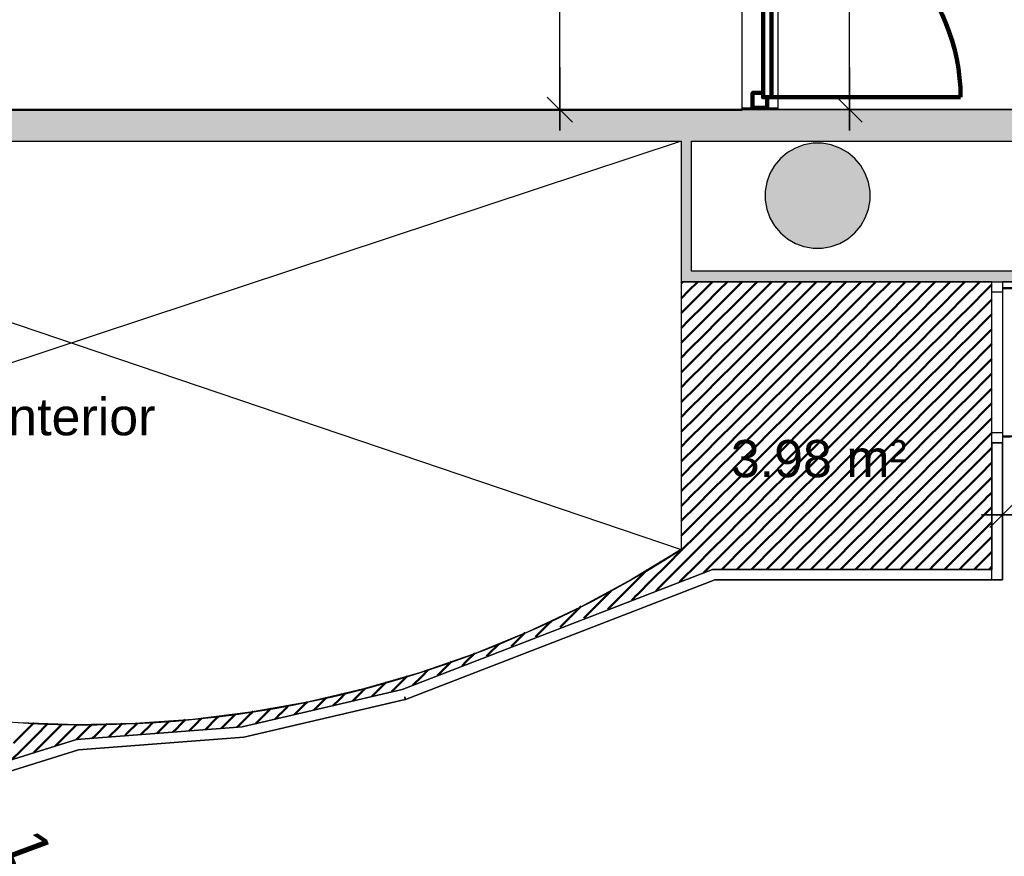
# Model space of a CAD drawing. Header units: metres. Extents: x -1 to 441, y -6 to 31.
# Tile 17 of 24: x 412.34 to 417.03, y 20.75 to 24.74. Entities that reach past the tile are written whole.
import ezdxf

# ---------------------------------------------------------------- set-up
doc = ezdxf.new("R2010")
doc.units = ezdxf.units.M
doc.header["$PDMODE"] = 65
doc.linetypes.add('CONTINUA', pattern=[0])
doc.linetypes.add('VERDECKT', pattern=[9.525, 6.35, -3.175])
for name, color, linetype, lineweight in [('3D P4 MURS', 7, 'CONTINUA', 25), ('3D P4 MURS NOUS', 7, 'CONTINUA', 25), ('3D P4 PILAR', 7, 'CONTINUA', 25), ('P4  SUPERFICI LLIURE', 7, 'CONTINUA', 25), ('P4 COTES', 7, 'CONTINUA', 25), ('P4 ESCALES 2D', 7, 'CONTINUA', 25), ('P4 LOCAL', 7, 'CONTINUA', 25), ('P4 MOBLES', 7, 'CONTINUA', 25), ('P4 TEXT', 7, 'CONTINUA', 25)]:
    doc.layers.add(name, color=color, linetype=linetype, lineweight=lineweight)
doc.styles.add('ARIAL', font='arial.ttf')
doc.dimstyles.new('DIMSTYLE_15', dxfattribs={"dimtxt": 0.2, "dimasz": 0.2, "dimexe": 0, "dimexo": 1e-06, "dimgap": 0.1, "dimtad": 0, "dimrnd": 0.01, "dimzin": 4, "dimdsep": 46, "dimtxsty": 'ARIAL', "dimblk1": 'ALL_ML_STRICH', "dimblk2": 'ALL_ML_STRICH', "dimsah": 1, "dimcen": 0, "dimse1": 1, "dimse2": 1, "dimclrd": 2, "dimclre": 2, "dimclrt": 2, "dimadec": 0, "dimazin": 0, "dimtfac": 1, "dimtdec": 0, "dimtix": 1, "dimtmove": 2, "dimatfit": 3, "dimfxl": 0, "dimtzin": 0, "dimlwd": 0, "dimlwe": 35, "dimarcsym": 0})
doc.dimstyles.new('DIMSTYLE_3', dxfattribs={"dimtxt": 0.2, "dimasz": 0.2, "dimexe": 0, "dimexo": 1e-06, "dimgap": 0.1, "dimtad": 0, "dimrnd": 0.005, "dimzin": 4, "dimdsep": 46, "dimtxsty": 'ARIAL', "dimblk1": 'ALL_ML_STRICH', "dimblk2": 'ALL_ML_STRICH', "dimsah": 1, "dimcen": 0, "dimse1": 1, "dimse2": 1, "dimclrd": 2, "dimclre": 2, "dimclrt": 2, "dimadec": 0, "dimazin": 0, "dimtfac": 1, "dimtdec": 0, "dimtix": 1, "dimtmove": 2, "dimatfit": 3, "dimfxl": 0, "dimtzin": 0, "dimlwd": 0, "dimlwe": 35, "dimarcsym": 0})
doc.dimstyles.new('DIMSTYLE_5', dxfattribs={"dimtxt": 0.2, "dimasz": 0.2, "dimexe": 0, "dimexo": 1e-06, "dimgap": 0.1, "dimtad": 2, "dimrnd": 0.005, "dimzin": 4, "dimdsep": 46, "dimtxsty": 'ARIAL', "dimblk1": 'ALL_ML_STRICH', "dimblk2": 'ALL_ML_STRICH', "dimsah": 1, "dimcen": 0, "dimse1": 1, "dimse2": 1, "dimclrd": 2, "dimclre": 2, "dimclrt": 2, "dimadec": 0, "dimazin": 0, "dimtfac": 1, "dimtdec": 0, "dimtix": 1, "dimtmove": 2, "dimatfit": 3, "dimfxl": 0, "dimtzin": 0, "dimlwd": 0, "dimlwe": 35, "dimarcsym": 0})

# ---------------------------------------------------------------- blocks, each defined once
blk = doc.blocks.new('_CLOSEDFILLED')
at = {"color": 0, "linetype": 'ByBlock', "lineweight": -2}
blk.add_solid([(-1, 0), (0, 0), (-1, 0)], dxfattribs=at)
blk = doc.blocks.new('TRAMA_0')
at = {"layer": 'P4 MOBLES', "color": 202, "linetype": 'CONTINUA', "lineweight": 50, "transparency": 33554687}
for p, q in [((415.487, 23.4811), (415.4889, 23.483)), ((415.487, 23.4104), (415.5242, 23.4477)), ((415.4889, 23.4831), (415.4953, 23.4895)), ((415.5243, 23.4477), (415.566, 23.4895)), ((415.5597, 23.4124), (415.6303, 23.483)), ((415.595, 23.377), (415.6657, 23.4477)), ((415.6304, 23.4831), (415.6367, 23.4895)), ((415.6657, 23.4477), (415.7074, 23.4895)), ((415.7011, 23.4124), (415.7717, 23.483)), ((415.7364, 23.377), (415.8071, 23.4477)), ((415.7718, 23.4831), (415.7782, 23.4895)), ((415.8071, 23.4477), (415.8489, 23.4895)), ((415.8425, 23.4124), (415.9131, 23.483)), ((415.8779, 23.377), (415.9485, 23.4477)), ((415.9132, 23.4831), (415.9196, 23.4895)), ((415.9486, 23.4477), (415.9903, 23.4895)), ((415.9839, 23.4124), (416.0546, 23.483)), ((416.0193, 23.377), (416.0899, 23.4477)), ((416.0546, 23.4831), (416.061, 23.4895)), ((416.09, 23.4477), (416.1317, 23.4895)), ((416.1253, 23.4124), (416.196, 23.483)), ((416.1607, 23.377), (416.2313, 23.4477)), ((416.1961, 23.4831), (416.2024, 23.4895)), ((416.2314, 23.4477), (416.2731, 23.4895)), ((416.2668, 23.4124), (416.3374, 23.483)), ((416.3021, 23.377), (416.3728, 23.4477)), ((416.3375, 23.4831), (416.3438, 23.4895)), ((416.3728, 23.4477), (416.4146, 23.4895)), ((416.4082, 23.4124), (416.4788, 23.483)), ((416.4435, 23.377), (416.5142, 23.4477)), ((416.4789, 23.4831), (416.4853, 23.4895)), ((416.5142, 23.4477), (416.556, 23.4895)), ((416.5496, 23.4124), (416.6202, 23.483)), ((416.585, 23.377), (416.6556, 23.4477)), ((416.6203, 23.4831), (416.6267, 23.4895)), ((416.6557, 23.4477), (416.6974, 23.4895)), ((416.691, 23.4124), (416.7617, 23.483)), ((416.7264, 23.377), (416.797, 23.4477)), ((416.7617, 23.4831), (416.7681, 23.4895)), ((416.7971, 23.4477), (416.8388, 23.4895)), ((416.8324, 23.4124), (416.9031, 23.483)), ((416.8678, 23.377), (416.9384, 23.4477)), ((416.9032, 23.4831), (416.9095, 23.4895)), ((416.9385, 23.4477), (416.967, 23.4762)), ((415.4889, 23.3417), (415.5596, 23.4123)), ((415.6304, 23.3417), (415.701, 23.4123)), ((415.7718, 23.3417), (415.8424, 23.4123)), ((415.9132, 23.3417), (415.9838, 23.4123)), ((416.0546, 23.3417), (416.1253, 23.4123)), ((416.1961, 23.3417), (416.2667, 23.4123)), ((416.3375, 23.3417), (416.4081, 23.4123)), ((416.4789, 23.3417), (416.5495, 23.4123)), ((416.6203, 23.3417), (416.691, 23.4123)), ((416.7617, 23.3417), (416.8324, 23.4123)), ((416.9032, 23.3417), (416.967, 23.4055)), ((415.5243, 23.3063), (415.5949, 23.377)), ((415.6657, 23.3063), (415.7364, 23.377)), ((415.8071, 23.3063), (415.8778, 23.377)), ((415.9486, 23.3063), (416.0192, 23.377)), ((416.09, 23.3063), (416.1606, 23.377)), ((416.2314, 23.3063), (416.302, 23.377)), ((416.3728, 23.3063), (416.4435, 23.377)), ((416.5142, 23.3063), (416.5849, 23.377)), ((416.6557, 23.3063), (416.7263, 23.377)), ((416.7971, 23.3063), (416.8677, 23.377)), ((415.487, 23.3397), (415.4889, 23.3416)), ((415.487, 23.269), (415.5242, 23.3062)), ((415.5597, 23.271), (415.6303, 23.3416)), ((415.595, 23.2356), (415.6657, 23.3062)), ((415.7011, 23.271), (415.7717, 23.3416)), ((415.7364, 23.2356), (415.8071, 23.3062)), ((415.8425, 23.271), (415.9131, 23.3416)), ((415.8779, 23.2356), (415.9485, 23.3062)), ((415.9839, 23.271), (416.0546, 23.3416)), ((416.0193, 23.2356), (416.0899, 23.3062)), ((416.1253, 23.271), (416.196, 23.3416)), ((416.1607, 23.2356), (416.2313, 23.3062)), ((416.2668, 23.271), (416.3374, 23.3416)), ((416.3021, 23.2356), (416.3728, 23.3062)), ((416.4082, 23.271), (416.4788, 23.3416)), ((416.4435, 23.2356), (416.5142, 23.3062)), ((416.5496, 23.271), (416.6202, 23.3416)), ((416.585, 23.2356), (416.6556, 23.3062)), ((416.691, 23.271), (416.7617, 23.3416)), ((416.7264, 23.2356), (416.797, 23.3062)), ((416.8324, 23.271), (416.9031, 23.3416)), ((416.8678, 23.2356), (416.9384, 23.3062)), ((416.9385, 23.3063), (416.967, 23.3348)), ((415.4889, 23.2002), (415.5596, 23.2709)), ((415.6304, 23.2002), (415.701, 23.2709)), ((415.7718, 23.2002), (415.8424, 23.2709)), ((415.9132, 23.2002), (415.9838, 23.2709)), ((416.0546, 23.2002), (416.1253, 23.2709)), ((416.1961, 23.2002), (416.2667, 23.2709)), ((416.3375, 23.2002), (416.4081, 23.2709)), ((416.4789, 23.2002), (416.5495, 23.2709)), ((416.6203, 23.2002), (416.691, 23.2709)), ((416.7617, 23.2002), (416.8324, 23.2709)), ((416.9032, 23.2002), (416.967, 23.2641)), ((415.5243, 23.1649), (415.5949, 23.2355)), ((415.6657, 23.1649), (415.7364, 23.2355)), ((415.8071, 23.1649), (415.8778, 23.2355)), ((415.9486, 23.1649), (416.0192, 23.2355)), ((416.09, 23.1649), (416.1606, 23.2355)), ((416.2314, 23.1649), (416.302, 23.2355)), ((416.3728, 23.1649), (416.4435, 23.2355)), ((416.5142, 23.1649), (416.5849, 23.2355)), ((416.6557, 23.1649), (416.7263, 23.2355)), ((416.7971, 23.1649), (416.8677, 23.2355)), ((415.487, 23.1983), (415.4889, 23.2002)), ((415.5597, 23.1295), (415.6303, 23.2002)), ((415.7011, 23.1295), (415.7717, 23.2002)), ((415.8425, 23.1295), (415.9131, 23.2002)), ((415.9839, 23.1295), (416.0546, 23.2002)), ((416.1253, 23.1295), (416.196, 23.2002)), ((416.2668, 23.1295), (416.3374, 23.2002)), ((416.4082, 23.1295), (416.4788, 23.2002)), ((416.5496, 23.1295), (416.6202, 23.2002)), ((416.691, 23.1295), (416.7617, 23.2002)), ((416.8324, 23.1295), (416.9031, 23.2002)), ((416.9385, 23.1649), (416.967, 23.1934)), ((415.487, 23.1276), (415.5242, 23.1648)), ((415.4889, 23.0588), (415.5596, 23.1295)), ((415.595, 23.0942), (415.6657, 23.1648)), ((415.6304, 23.0588), (415.701, 23.1295)), ((415.7364, 23.0942), (415.8071, 23.1648)), ((415.7718, 23.0588), (415.8424, 23.1295)), ((415.8779, 23.0942), (415.9485, 23.1648)), ((415.9132, 23.0588), (415.9838, 23.1295)), ((416.0193, 23.0942), (416.0899, 23.1648)), ((416.0546, 23.0588), (416.1253, 23.1295)), ((416.1607, 23.0942), (416.2313, 23.1648)), ((416.1961, 23.0588), (416.2667, 23.1295)), ((416.3021, 23.0942), (416.3728, 23.1648)), ((416.3375, 23.0588), (416.4081, 23.1295)), ((416.4435, 23.0942), (416.5142, 23.1648)), ((416.4789, 23.0588), (416.5495, 23.1295)), ((416.585, 23.0942), (416.6556, 23.1648)), ((416.6203, 23.0588), (416.691, 23.1295)), ((416.7264, 23.0942), (416.797, 23.1648)), ((416.7617, 23.0588), (416.8324, 23.1295)), ((416.8678, 23.0942), (416.9384, 23.1648)), ((416.9032, 23.0588), (416.967, 23.1226)), ((415.5243, 23.0235), (415.5949, 23.0941)), ((415.6657, 23.0235), (415.7364, 23.0941)), ((415.8071, 23.0235), (415.8778, 23.0941)), ((415.9486, 23.0235), (416.0192, 23.0941)), ((416.09, 23.0235), (416.1606, 23.0941)), ((416.2314, 23.0235), (416.302, 23.0941)), ((416.3728, 23.0235), (416.4435, 23.0941)), ((416.5142, 23.0235), (416.5849, 23.0941)), ((416.6557, 23.0235), (416.7263, 23.0941)), ((416.7971, 23.0235), (416.8677, 23.0941)), ((415.487, 23.0569), (415.4889, 23.0588)), ((415.5597, 22.9881), (415.6303, 23.0588)), ((415.7011, 22.9881), (415.7717, 23.0588)), ((415.8425, 22.9881), (415.9131, 23.0588)), ((415.9839, 22.9881), (416.0546, 23.0588)), ((416.1253, 22.9881), (416.196, 23.0588)), ((416.2668, 22.9881), (416.3374, 23.0588)), ((416.4082, 22.9881), (416.4788, 23.0588)), ((416.5496, 22.9881), (416.6202, 23.0588)), ((416.691, 22.9881), (416.7617, 23.0588)), ((416.8324, 22.9881), (416.9031, 23.0588)), ((416.9385, 23.0235), (416.967, 23.0519)), ((415.487, 22.9862), (415.5242, 23.0234)), ((415.4889, 22.9174), (415.5596, 22.988)), ((415.595, 22.9528), (415.6657, 23.0234)), ((415.6304, 22.9174), (415.701, 22.988)), ((415.7364, 22.9528), (415.8071, 23.0234)), ((415.7718, 22.9174), (415.8424, 22.988)), ((415.8779, 22.9528), (415.9485, 23.0234)), ((415.9132, 22.9174), (415.9838, 22.988)), ((416.0193, 22.9528), (416.0899, 23.0234)), ((416.0546, 22.9174), (416.1253, 22.988)), ((416.1607, 22.9528), (416.2313, 23.0234)), ((416.1961, 22.9174), (416.2667, 22.988)), ((416.3021, 22.9528), (416.3728, 23.0234)), ((416.3375, 22.9174), (416.4081, 22.988)), ((416.4435, 22.9528), (416.5142, 23.0234)), ((416.4789, 22.9174), (416.5495, 22.988)), ((416.585, 22.9528), (416.6556, 23.0234)), ((416.6203, 22.9174), (416.691, 22.988)), ((416.7264, 22.9528), (416.797, 23.0234)), ((416.7617, 22.9174), (416.8324, 22.988)), ((416.8678, 22.9528), (416.9384, 23.0234)), ((416.9032, 22.9174), (416.967, 22.9812)), ((415.5243, 22.882), (415.5949, 22.9527)), ((415.6657, 22.882), (415.7364, 22.9527)), ((415.8071, 22.882), (415.8778, 22.9527)), ((415.9486, 22.882), (416.0192, 22.9527)), ((416.09, 22.882), (416.1606, 22.9527)), ((416.2314, 22.882), (416.302, 22.9527)), ((416.3728, 22.882), (416.4435, 22.9527)), ((416.5142, 22.882), (416.5849, 22.9527)), ((416.6557, 22.882), (416.7263, 22.9527)), ((416.7971, 22.882), (416.8677, 22.9527)), ((415.487, 22.9154), (415.4889, 22.9173)), ((415.5597, 22.8467), (415.6303, 22.9173)), ((415.7011, 22.8467), (415.7717, 22.9173)), ((415.8425, 22.8467), (415.9131, 22.9173)), ((415.9839, 22.8467), (416.0546, 22.9173)), ((416.1253, 22.8467), (416.196, 22.9173)), ((416.2668, 22.8467), (416.3374, 22.9173)), ((416.4082, 22.8467), (416.4788, 22.9173)), ((416.5496, 22.8467), (416.6202, 22.9173)), ((416.691, 22.8467), (416.7617, 22.9173)), ((416.8324, 22.8467), (416.9031, 22.9173)), ((416.9385, 22.882), (416.967, 22.9105)), ((415.487, 22.8447), (415.5242, 22.882)), ((415.4889, 22.776), (415.5596, 22.8466)), ((415.595, 22.8113), (415.6657, 22.882)), ((415.6304, 22.776), (415.701, 22.8466)), ((415.7364, 22.8113), (415.8071, 22.882)), ((415.7718, 22.776), (415.8424, 22.8466)), ((415.8779, 22.8113), (415.9485, 22.882)), ((415.9132, 22.776), (415.9838, 22.8466)), ((416.0193, 22.8113), (416.0899, 22.882)), ((416.0546, 22.776), (416.1253, 22.8466)), ((416.1607, 22.8113), (416.2313, 22.882)), ((416.1961, 22.776), (416.2667, 22.8466)), ((416.3021, 22.8113), (416.3728, 22.882)), ((416.3375, 22.776), (416.4081, 22.8466)), ((416.4435, 22.8113), (416.5142, 22.882)), ((416.4789, 22.776), (416.5495, 22.8466)), ((416.585, 22.8113), (416.6556, 22.882)), ((416.6203, 22.776), (416.691, 22.8466)), ((416.7264, 22.8113), (416.797, 22.882)), ((416.7617, 22.776), (416.8324, 22.8466)), ((416.8678, 22.8113), (416.9384, 22.882)), ((416.9032, 22.776), (416.967, 22.8398)), ((415.5243, 22.7406), (415.5949, 22.8113)), ((415.6657, 22.7406), (415.7364, 22.8113)), ((415.8071, 22.7406), (415.8778, 22.8113)), ((415.9486, 22.7406), (416.0192, 22.8113)), ((416.09, 22.7406), (416.1606, 22.8113)), ((416.2314, 22.7406), (416.302, 22.8113)), ((416.3728, 22.7406), (416.4435, 22.8113)), ((416.5142, 22.7406), (416.5849, 22.8113)), ((416.6557, 22.7406), (416.7263, 22.8113)), ((416.7971, 22.7406), (416.8677, 22.8113)), ((415.487, 22.774), (415.4889, 22.7759)), ((415.5597, 22.7053), (415.6303, 22.7759)), ((415.7011, 22.7053), (415.7717, 22.7759)), ((415.8425, 22.7053), (415.9131, 22.7759)), ((415.9839, 22.7053), (416.0546, 22.7759)), ((416.1253, 22.7053), (416.196, 22.7759)), ((416.2668, 22.7053), (416.3374, 22.7759)), ((416.4082, 22.7053), (416.4788, 22.7759)), ((416.5496, 22.7053), (416.6202, 22.7759)), ((416.691, 22.7053), (416.7617, 22.7759)), ((416.8324, 22.7053), (416.9031, 22.7759)), ((416.9385, 22.7406), (416.967, 22.7691)), ((415.487, 22.7033), (415.5242, 22.7406)), ((415.4889, 22.6346), (415.5596, 22.7052)), ((415.595, 22.6699), (415.6657, 22.7406)), ((415.6304, 22.6346), (415.701, 22.7052)), ((415.7364, 22.6699), (415.8071, 22.7406)), ((415.7718, 22.6346), (415.8424, 22.7052)), ((415.8779, 22.6699), (415.9485, 22.7406)), ((415.9132, 22.6346), (415.9838, 22.7052)), ((416.0193, 22.6699), (416.0899, 22.7406)), ((416.0546, 22.6346), (416.1253, 22.7052)), ((416.1607, 22.6699), (416.2313, 22.7406)), ((416.1961, 22.6346), (416.2667, 22.7052)), ((416.3021, 22.6699), (416.3728, 22.7406)), ((416.3375, 22.6346), (416.4081, 22.7052)), ((416.4435, 22.6699), (416.5142, 22.7406)), ((416.4789, 22.6346), (416.5495, 22.7052)), ((416.585, 22.6699), (416.6556, 22.7406)), ((416.6203, 22.6346), (416.691, 22.7052)), ((416.7264, 22.6699), (416.797, 22.7406)), ((416.7617, 22.6346), (416.8324, 22.7052)), ((416.8678, 22.6699), (416.9384, 22.7406)), ((416.9032, 22.6346), (416.967, 22.6984)), ((415.5243, 22.5992), (415.5949, 22.6698)), ((415.6657, 22.5992), (415.7364, 22.6698)), ((415.8071, 22.5992), (415.8778, 22.6698)), ((415.9486, 22.5992), (416.0192, 22.6698)), ((416.09, 22.5992), (416.1606, 22.6698)), ((416.2314, 22.5992), (416.302, 22.6698)), ((416.3728, 22.5992), (416.4435, 22.6698)), ((416.5142, 22.5992), (416.5849, 22.6698)), ((416.6557, 22.5992), (416.7263, 22.6698)), ((416.7971, 22.5992), (416.8677, 22.6698)), ((415.487, 22.6326), (415.4889, 22.6345)), ((415.5597, 22.5638), (415.6303, 22.6345)), ((415.7011, 22.5638), (415.7717, 22.6345)), ((415.8425, 22.5638), (415.9131, 22.6345)), ((415.9839, 22.5638), (416.0546, 22.6345)), ((416.1253, 22.5638), (416.196, 22.6345)), ((416.2668, 22.5638), (416.3374, 22.6345)), ((416.4082, 22.5638), (416.4788, 22.6345)), ((416.5496, 22.5638), (416.6202, 22.6345)), ((416.691, 22.5638), (416.7617, 22.6345)), ((416.8324, 22.5638), (416.9031, 22.6345)), ((416.9385, 22.5992), (416.967, 22.6277)), ((415.487, 22.5619), (415.5242, 22.5991)), ((415.4889, 22.4931), (415.5596, 22.5638)), ((415.595, 22.5285), (415.6657, 22.5991)), ((415.6304, 22.4931), (415.701, 22.5638)), ((415.7364, 22.5285), (415.8071, 22.5991)), ((415.7718, 22.4931), (415.8424, 22.5638)), ((415.8779, 22.5285), (415.9485, 22.5991)), ((415.9132, 22.4931), (415.9838, 22.5638)), ((416.0193, 22.5285), (416.0899, 22.5991)), ((416.0546, 22.4931), (416.1253, 22.5638)), ((416.1607, 22.5285), (416.2313, 22.5991)), ((416.1961, 22.4931), (416.2667, 22.5638)), ((416.3021, 22.5285), (416.3728, 22.5991)), ((416.3375, 22.4931), (416.4081, 22.5638)), ((416.4435, 22.5285), (416.5142, 22.5991)), ((416.4789, 22.4931), (416.5495, 22.5638)), ((416.585, 22.5285), (416.6556, 22.5991)), ((416.6203, 22.4931), (416.691, 22.5638)), ((416.7264, 22.5285), (416.797, 22.5991)), ((416.7617, 22.4931), (416.8324, 22.5638)), ((416.8678, 22.5285), (416.9384, 22.5991)), ((416.9032, 22.4931), (416.967, 22.557)), ((415.5243, 22.4578), (415.5949, 22.5284)), ((415.6657, 22.4578), (415.7364, 22.5284)), ((415.8071, 22.4578), (415.8778, 22.5284)), ((415.9486, 22.4578), (416.0192, 22.5284)), ((416.09, 22.4578), (416.1606, 22.5284)), ((416.2314, 22.4578), (416.302, 22.5284)), ((416.3728, 22.4578), (416.4435, 22.5284)), ((416.5142, 22.4578), (416.5849, 22.5284)), ((416.6557, 22.4578), (416.7263, 22.5284)), ((416.7971, 22.4578), (416.8677, 22.5284)), ((415.487, 22.4912), (415.4889, 22.4931)), ((415.5597, 22.4224), (415.6303, 22.4931)), ((415.7011, 22.4224), (415.7717, 22.4931)), ((415.8425, 22.4224), (415.9131, 22.4931)), ((415.9839, 22.4224), (416.0546, 22.4931)), ((416.1253, 22.4224), (416.196, 22.4931)), ((416.2668, 22.4224), (416.3374, 22.4931)), ((416.4082, 22.4224), (416.4788, 22.4931)), ((416.5496, 22.4224), (416.6202, 22.4931)), ((416.691, 22.4224), (416.7617, 22.4931)), ((416.8324, 22.4224), (416.9031, 22.4931)), ((416.9385, 22.4578), (416.967, 22.4863)), ((415.487, 22.4205), (415.5242, 22.4577)), ((415.4889, 22.3517), (415.5596, 22.4224)), ((415.595, 22.3871), (415.6657, 22.4577)), ((415.6304, 22.3517), (415.701, 22.4224)), ((415.7364, 22.3871), (415.8071, 22.4577)), ((415.7718, 22.3517), (415.8424, 22.4224)), ((415.8779, 22.3871), (415.9485, 22.4577)), ((415.9132, 22.3517), (415.9838, 22.4224)), ((416.0193, 22.3871), (416.0899, 22.4577)), ((416.0546, 22.3517), (416.1253, 22.4224)), ((416.1607, 22.3871), (416.2313, 22.4577)), ((416.1961, 22.3517), (416.2667, 22.4224)), ((416.3021, 22.3871), (416.3728, 22.4577)), ((416.3375, 22.3517), (416.4081, 22.4224)), ((416.4435, 22.3871), (416.5142, 22.4577)), ((416.4789, 22.3517), (416.5495, 22.4224)), ((416.585, 22.3871), (416.6556, 22.4577)), ((416.6203, 22.3517), (416.691, 22.4224)), ((416.7264, 22.3871), (416.797, 22.4577)), ((416.7617, 22.3517), (416.8324, 22.4224)), ((416.8678, 22.3871), (416.9384, 22.4577)), ((416.9032, 22.3517), (416.967, 22.4155)), ((415.5243, 22.3164), (415.5949, 22.387)), ((415.6657, 22.3164), (415.7364, 22.387)), ((415.8071, 22.3164), (415.8778, 22.387)), ((415.9486, 22.3164), (416.0192, 22.387)), ((416.09, 22.3164), (416.1606, 22.387)), ((416.2314, 22.3164), (416.302, 22.387)), ((416.3728, 22.3164), (416.4435, 22.387)), ((416.5142, 22.3164), (416.5849, 22.387)), ((416.6557, 22.3164), (416.7263, 22.387)), ((416.7971, 22.3164), (416.8677, 22.387)), ((415.487, 22.3498), (415.4889, 22.3516)), ((415.5597, 22.281), (415.6303, 22.3516)), ((415.7011, 22.281), (415.7717, 22.3516)), ((415.8425, 22.281), (415.9131, 22.3516)), ((415.9839, 22.281), (416.0546, 22.3516)), ((416.1253, 22.281), (416.196, 22.3516)), ((416.2668, 22.281), (416.3374, 22.3516)), ((416.4082, 22.281), (416.4788, 22.3516)), ((416.5496, 22.281), (416.6202, 22.3516)), ((416.691, 22.281), (416.7617, 22.3516)), ((416.8324, 22.281), (416.9031, 22.3516)), ((416.9385, 22.3164), (416.967, 22.3448)), ((415.487, 22.279), (415.5242, 22.3163)), ((415.4889, 22.2103), (415.5596, 22.2809)), ((415.595, 22.2457), (415.6657, 22.3163)), ((415.6304, 22.2103), (415.701, 22.2809)), ((415.7364, 22.2457), (415.8071, 22.3163)), ((415.7718, 22.2103), (415.8424, 22.2809)), ((415.8779, 22.2457), (415.9485, 22.3163)), ((415.9132, 22.2103), (415.9838, 22.2809)), ((416.0193, 22.2457), (416.0899, 22.3163)), ((416.0546, 22.2103), (416.1253, 22.2809)), ((416.1607, 22.2457), (416.2313, 22.3163)), ((416.1961, 22.2103), (416.2667, 22.2809)), ((416.3021, 22.2457), (416.3728, 22.3163)), ((416.3375, 22.2103), (416.4081, 22.2809)), ((416.4435, 22.2457), (416.5142, 22.3163)), ((416.4789, 22.2103), (416.5495, 22.2809)), ((416.585, 22.2457), (416.6556, 22.3163)), ((416.6203, 22.2103), (416.691, 22.2809)), ((416.7264, 22.2457), (416.797, 22.3163)), ((416.7617, 22.2103), (416.8324, 22.2809)), ((416.8678, 22.2457), (416.9384, 22.3163)), ((416.9032, 22.2103), (416.967, 22.2741)), ((415.5243, 22.1749), (415.5949, 22.2456)), ((415.6657, 22.1749), (415.7364, 22.2456)), ((415.8071, 22.1749), (415.8778, 22.2456)), ((415.9486, 22.1749), (416.0192, 22.2456)), ((416.09, 22.1749), (416.1606, 22.2456)), ((416.2314, 22.1749), (416.302, 22.2456)), ((416.3728, 22.1749), (416.4435, 22.2456)), ((416.5142, 22.1749), (416.5849, 22.2456)), ((416.6557, 22.1749), (416.7263, 22.2456)), ((416.7971, 22.1749), (416.8677, 22.2456)), ((415.4182, 22.1396), (415.4889, 22.2102)), ((415.5597, 22.1396), (415.6303, 22.2102)), ((415.7011, 22.1396), (415.7717, 22.2102)), ((415.8425, 22.1396), (415.9131, 22.2102)), ((415.9839, 22.1396), (416.0546, 22.2102)), ((416.1253, 22.1396), (416.196, 22.2102)), ((416.2668, 22.1396), (416.3374, 22.2102)), ((416.4082, 22.1396), (416.4788, 22.2102)), ((416.5496, 22.1396), (416.6202, 22.2102)), ((416.691, 22.1396), (416.7617, 22.2102)), ((416.8324, 22.1396), (416.9031, 22.2102)), ((416.9385, 22.1749), (416.967, 22.2034)), ((415.3475, 22.0689), (415.4182, 22.1395)), ((415.4536, 22.1042), (415.5242, 22.1749)), ((415.4889, 22.0689), (415.5596, 22.1395)), ((415.595, 22.1042), (415.6657, 22.1749)), ((415.681, 22.1195), (415.701, 22.1395)), ((415.7517, 22.1195), (415.8071, 22.1749)), ((415.8224, 22.1195), (415.8424, 22.1395)), ((415.8931, 22.1195), (415.9485, 22.1749)), ((415.9638, 22.1195), (415.9838, 22.1395)), ((416.0345, 22.1195), (416.0899, 22.1749)), ((416.1052, 22.1195), (416.1253, 22.1395)), ((416.1759, 22.1195), (416.2313, 22.1749)), ((416.2466, 22.1195), (416.2667, 22.1395)), ((416.3173, 22.1195), (416.3728, 22.1749)), ((416.3881, 22.1195), (416.4081, 22.1395)), ((416.4588, 22.1195), (416.5142, 22.1749)), ((416.5295, 22.1195), (416.5495, 22.1395)), ((416.6002, 22.1195), (416.6556, 22.1749)), ((416.6709, 22.1195), (416.691, 22.1395)), ((416.7416, 22.1195), (416.797, 22.1749)), ((416.8123, 22.1195), (416.8324, 22.1395)), ((416.883, 22.1195), (416.9384, 22.1749)), ((415.2415, 22.0335), (415.3121, 22.1042)), ((415.3122, 22.1042), (415.324, 22.1161)), ((415.3829, 22.0335), (415.4535, 22.1042)), ((415.5934, 22.1026), (415.5949, 22.1042)), ((416.9537, 22.1195), (416.967, 22.1327)), ((415.2768, 21.9982), (415.3475, 22.0688)), ((415.4795, 22.0595), (415.4889, 22.0688)), ((415.0647, 21.9275), (415.1353, 21.9981)), ((415.1354, 21.9982), (415.1561, 22.0188)), ((415.1707, 21.9628), (415.2414, 22.0334)), ((415.2518, 21.9731), (415.2767, 21.9981)), ((415.3657, 22.0163), (415.3828, 22.0334)), ((415.1379, 21.93), (415.1707, 21.9627)), ((414.9586, 21.8921), (415.0102, 21.9437)), ((415.024, 21.8868), (415.0646, 21.9274)), ((414.7939, 21.7981), (414.8525, 21.8567)), ((414.8525, 21.8567), (414.869, 21.8732)), ((414.9102, 21.8437), (414.9585, 21.892)), ((414.6771, 21.752), (414.7436, 21.8185)), ((414.5697, 21.7153), (414.6181, 21.7638)), ((414.4636, 21.68), (414.5039, 21.7202)), ((414.5603, 21.7059), (414.5696, 21.7152)), ((414.3576, 21.6446), (414.3932, 21.6802)), ((414.4435, 21.6598), (414.4636, 21.6799)), ((414.2515, 21.6093), (414.2825, 21.6402)), ((414.3266, 21.6137), (414.3575, 21.6445)), ((414.0394, 21.5385), (414.0821, 21.5813)), ((414.1454, 21.5739), (414.1817, 21.6102)), ((414.2098, 21.5676), (414.2514, 21.6092)), ((413.7919, 21.5032), (413.7977, 21.509)), ((413.9221, 21.492), (413.9332, 21.5031)), ((413.3731, 21.3672), (413.4383, 21.4324)), ((413.5529, 21.4056), (413.5797, 21.4324)), ((413.6452, 21.4272), (413.6858, 21.4678)), ((412.3777, 21.3618), (412.4036, 21.3877)), ((412.413, 21.3264), (412.4716, 21.385)), ((412.8019, 21.3618), (412.8248, 21.3846)), ((412.9434, 21.3618), (412.9713, 21.3897)), ((413.1908, 21.3971), (413.2042, 21.4105)), ((413.2966, 21.3614), (413.3322, 21.3971)), ((413.4606, 21.384), (413.4736, 21.3971)), ((412.307, 21.2911), (412.3776, 21.3617)), ((412.4484, 21.2911), (412.519, 21.3617)), ((412.5191, 21.3618), (412.5396, 21.3823)), ((412.5545, 21.3264), (412.6076, 21.3795)), ((412.6077, 21.3089), (412.6604, 21.3617)), ((412.6605, 21.3618), (412.6799, 21.3811)), ((412.6959, 21.3264), (412.7523, 21.3829)), ((413.0669, 21.3439), (413.0847, 21.3617)), ((413.22, 21.3556), (413.2261, 21.3617)), ((412.6842, 21.3148), (412.6958, 21.3263)), ((412.2999, 21.2132), (412.3422, 21.2556))]:
    blk.add_line(p, q, dxfattribs=at)
for points in [[(414.1068, 21.5352), (414.1114, 21.5399), (414.1114, 21.5399), (414.1454, 21.5738)], [(413.8298, 21.4704), (413.8593, 21.4999), (413.8593, 21.4999), (413.8885, 21.5291)], [(413.9333, 21.5032), (413.9433, 21.5132), (413.9433, 21.5132), (413.9825, 21.5524)], [(414.0144, 21.5136), (414.0274, 21.5265), (414.0274, 21.5265), (414.0393, 21.5385)], [(413.6858, 21.4678), (413.6913, 21.4733), (413.6913, 21.4733), (413.7069, 21.4889)], [(413.7375, 21.4488), (413.7753, 21.4866), (413.7753, 21.4866), (413.7918, 21.5031)], [(413.3323, 21.3971), (413.3551, 21.42), (413.3551, 21.42), (413.3653, 21.4302)], [(413.4383, 21.4325), (413.4392, 21.4333), (413.4392, 21.4333), (413.4489, 21.4431)], [(413.4737, 21.3971), (413.5232, 21.4466), (413.5232, 21.4466), (413.5326, 21.456)], [(413.5798, 21.4325), (413.6072, 21.4599), (413.6072, 21.4599), (413.6162, 21.4689)], [(412.8373, 21.3264), (412.851, 21.3401), (412.851, 21.3401), (412.8973, 21.3864)], [(412.9904, 21.3381), (413.019, 21.3667), (413.019, 21.3667), (413.0489, 21.3966)], [(413.0848, 21.3618), (413.1031, 21.38), (413.1031, 21.38), (413.1266, 21.4036)], [(413.1435, 21.3497), (413.1871, 21.3934), (413.1871, 21.3934), (413.1908, 21.3971)], [(413.2262, 21.3618), (413.2711, 21.4067), (413.2711, 21.4067), (413.2818, 21.4174)], [(412.7608, 21.3206), (412.7669, 21.3268), (412.7669, 21.3268), (412.8019, 21.3617)], [(412.9138, 21.3323), (412.935, 21.3534), (412.935, 21.3534), (412.9433, 21.3617)], [(412.3423, 21.2557), (412.3468, 21.2602), (412.3468, 21.2602), (412.413, 21.3263)], [(412.4025, 21.2452), (412.4308, 21.2735), (412.4308, 21.2735), (412.4483, 21.291)], [(412.5052, 21.2772), (412.5149, 21.2868), (412.5149, 21.2868), (412.5544, 21.3263)]]:
    blk.add_lwpolyline(points, dxfattribs=at)
blk = doc.blocks.new('ALL_ML_STRICH')
at = {"color": 0, "linetype": 'ByBlock', "lineweight": -2}
for p, q in [((0, -0.5), (0, 0.5)), ((-0.3, -0.3), (0.3, 0.3)), ((-1, 0), (0.5, 0))]:
    blk.add_line(p, q, dxfattribs=at)
blk = doc.blocks.new('*D67')
at = {"layer": 'DEFPOINTS', "color": 2, "linetype": 'CONTINUA', "lineweight": 35, "transparency": 33554687}
for p in [(411.8236, 21.0126), (412.3591, 20.0788), (412.4395, 20.1087)]:
    blk.add_point(p, dxfattribs=at)
at = {"layer": 'P4 COTES', "color": 2, "linetype": 'CONTINUA', "lineweight": -2, "transparency": 33554687}
blk.add_line((412.3591, 20.0788), (411.9892, 21.0741), dxfattribs=at)
at = {"layer": 'P4 COTES', "color": 2, "linetype": 'CONTINUA', "lineweight": 35, "transparency": 33554687, "xscale": 0.2, "yscale": 0.2, "zscale": 0.2}
for p, rotation in [((411.9892, 21.0741), 110.383128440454), ((412.3591, 20.0788), 290.383128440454)]:
    blk.add_blockref('ALL_ML_STRICH', p, dxfattribs=dict(at, rotation=rotation))
at = {"layer": 'P4 COTES', "color": 2, "linetype": 'CONTINUA', "lineweight": 35, "transparency": 33554687, "insert": (412.4422, 20.6085), "char_height": 0.2, "width": 0.8, "attachment_point": 5, "rotation": 290.3831, "style": 'ARIAL'}
blk.add_mtext('\\A1;{\\A1;{1.06\\H0.132000;\\S^ ;}}', dxfattribs=at)
blk = doc.blocks.new('*D95')
at = {"layer": 'DEFPOINTS', "color": 2, "linetype": 'CONTINUA', "lineweight": 35, "transparency": 33554687}
for p in [(415.9308, 25.8893), (416.1089, 24.3095), (416.289, 24.3095)]:
    blk.add_point(p, dxfattribs=at)
at = {"layer": 'P4 COTES', "color": 2, "linetype": 'CONTINUA', "lineweight": -2, "transparency": 33554687}
for p, q in [((416.289, 25.4436), (416.289, 25.8893)), ((416.289, 24.3095), (416.289, 24.7836))]:
    blk.add_line(p, q, dxfattribs=at)
at = {"layer": 'P4 COTES', "color": 2, "linetype": 'CONTINUA', "lineweight": 35, "transparency": 33554687, "xscale": 0.2, "yscale": 0.2, "zscale": 0.2}
for p, rotation in [((416.289, 25.8893), 90), ((416.289, 24.3095), 270)]:
    blk.add_blockref('ALL_ML_STRICH', p, dxfattribs=dict(at, rotation=rotation))
at = {"layer": 'P4 COTES', "color": 2, "linetype": 'CONTINUA', "lineweight": 35, "transparency": 33554687, "insert": (416.289, 25.1136), "char_height": 0.2, "width": 0.8, "attachment_point": 5, "rotation": 90, "style": 'ARIAL'}
blk.add_mtext('\\A1;{\\A1;{1.58\\H0.132000;\\S^ ;}}', dxfattribs=at)
blk = doc.blocks.new('*D98')
at = {"layer": 'DEFPOINTS', "color": 2, "linetype": 'CONTINUA', "lineweight": 35, "transparency": 33554687}
for p in [(417.017, 22.3787), (417.017, 22.0695), (418.1821, 22.0587)]:
    blk.add_point(p, dxfattribs=at)
at = {"layer": 'P4 COTES', "color": 2, "linetype": 'CONTINUA', "lineweight": -2, "transparency": 33554687}
for p, q in [((417.017, 22.3787), (417.284, 22.3787)), ((417.944, 22.3787), (418.1821, 22.3787))]:
    blk.add_line(p, q, dxfattribs=at)
at = {"layer": 'P4 COTES', "color": 2, "linetype": 'CONTINUA', "lineweight": 35, "transparency": 33554687, "xscale": 0.2, "yscale": 0.2, "zscale": 0.2, "rotation": 180}
blk.add_blockref('ALL_ML_STRICH', (417.017, 22.3787), dxfattribs=at)
at = {"layer": 'P4 COTES', "color": 2, "linetype": 'CONTINUA', "lineweight": 35, "transparency": 33554687, "xscale": 0.2, "yscale": 0.2, "zscale": 0.2}
blk.add_blockref('ALL_ML_STRICH', (418.1821, 22.3787), dxfattribs=at)
at = {"layer": 'P4 COTES', "color": 2, "linetype": 'CONTINUA', "lineweight": 35, "transparency": 33554687, "insert": (417.614, 22.3787), "char_height": 0.2, "width": 0.8, "attachment_point": 5, "style": 'ARIAL'}
blk.add_mtext('\\A1;{\\A1;{1.17\\H0.132000;\\S^ ;}}', dxfattribs=at)
blk = doc.blocks.new('*D128')
at = {"layer": 'DEFPOINTS', "color": 2, "linetype": 'CONTINUA', "lineweight": 35, "transparency": 33554687}
for p in [(416.7071, 25.9396), (414.9095, 24.3095), (415.1019, 24.3095)]:
    blk.add_point(p, dxfattribs=at)
at = {"layer": 'P4 COTES', "color": 2, "linetype": 'CONTINUA', "lineweight": -2, "transparency": 33554687}
for p, q in [((414.9095, 25.469), (414.9095, 25.9396)), ((414.9095, 24.3095), (414.9095, 24.809))]:
    blk.add_line(p, q, dxfattribs=at)
at = {"layer": 'P4 COTES', "color": 2, "linetype": 'CONTINUA', "lineweight": 35, "transparency": 33554687, "xscale": 0.2, "yscale": 0.2, "zscale": 0.2}
for p, rotation in [((414.9095, 25.9396), 90), ((414.9095, 24.3095), 270)]:
    blk.add_blockref('ALL_ML_STRICH', p, dxfattribs=dict(at, rotation=rotation))
at = {"layer": 'P4 COTES', "color": 2, "linetype": 'CONTINUA', "lineweight": 35, "transparency": 33554687, "insert": (414.9095, 25.139), "char_height": 0.2, "width": 0.8, "attachment_point": 5, "rotation": 90, "style": 'ARIAL'}
blk.add_mtext('\\A1;{\\A1;{1.63\\H0.132000;\\S^ ;}}', dxfattribs=at)

msp = doc.modelspace()

# ---------------------------------------------------------------- hatches: boundary and pattern name
at = {"layer": '3D P4 MURS', "linetype": 'CONTINUA', "lineweight": 18, "true_color": 0xa0a0a0, "transparency": 33554687}
for points in [[(417.447, 24.3095), (410.827, 24.3095), (410.827, 24.1595), (410.867, 24.1595), (410.867, 24.3095), (412.107, 24.3095), (412.107, 24.1595), (417.447, 24.1595)], [(415.487, 24.1595), (415.487, 23.5395), (415.537, 23.5395), (415.537, 24.1595)], [(415.487, 23.4895), (417.397, 23.4895), (417.397, 23.5395), (415.487, 23.5395)]]:
    msp.add_hatch(color=253, dxfattribs=at).paths.add_polyline_path(points)
at = {"layer": '3D P4 MURS NOUS', "linetype": 'CONTINUA', "lineweight": 18, "transparency": 33554687}
msp.add_hatch(color=220, dxfattribs=at).paths.add_polyline_path([(415.947, 24.3095), (415.947, 24.3188), (415.777, 24.3188), (415.777, 24.3095)])
at = {"layer": '3D P4 PILAR', "linetype": 'CONTINUA', "lineweight": 18, "transparency": 33554687}
msp.add_hatch(color=9, dxfattribs=at).paths.add_polyline_path([(416.1588, 24.1491), (416.1151, 24.1491), (416.0721, 24.1416), (416.0311, 24.1266), (415.9932, 24.1048), (415.9598, 24.0767), (415.9317, 24.0432), (415.9098, 24.0054), (415.8949, 23.9643), (415.8873, 23.9213), (415.8873, 23.8776), (415.8949, 23.8346), (415.9098, 23.7935), (415.9317, 23.7557), (415.9598, 23.7222), (415.9932, 23.6942), (416.0311, 23.6723), (416.0721, 23.6574), (416.1151, 23.6498), (416.1588, 23.6498), (416.2019, 23.6574), (416.2429, 23.6723), (416.2807, 23.6942), (416.3142, 23.7222), (416.3423, 23.7557), (416.3641, 23.7935), (416.3791, 23.8346), (416.3867, 23.8776), (416.3867, 23.9213), (416.3791, 23.9643), (416.3641, 24.0054), (416.3423, 24.0432), (416.3142, 24.0767), (416.2807, 24.1048), (416.2429, 24.1266), (416.2019, 24.1416)])

# ---------------------------------------------------------------- linework, layer by layer
at = {"layer": '3D P4 MURS', "color": 7, "linetype": 'CONTINUA', "lineweight": 25, "transparency": 33554687}
for p, q in [((417.447, 24.3095), (410.827, 24.3095)), ((412.107, 24.1595), (415.487, 24.1595)), ((415.487, 24.1595), (415.487, 23.5395)), ((415.537, 24.1595), (417.397, 24.1595)), ((415.537, 23.5395), (415.537, 24.1595)), ((415.487, 23.5395), (415.487, 23.4895)), ((417.397, 23.5395), (415.537, 23.5395)), ((415.487, 23.4895), (416.967, 23.4895)), ((416.967, 23.4895), (417.017, 23.4895)), ((417.017, 23.4895), (417.397, 23.4895)), ((416.967, 22.7219), (417.017, 22.7219)), ((416.967, 22.7219), (416.967, 22.1195)), ((417.017, 22.0695), (417.017, 22.7219)), ((415.637, 22.1192), (414.1586, 21.5474)), ((415.6377, 22.1195), (415.637, 22.1195)), ((415.637, 22.1195), (415.637, 22.1192)), ((415.6379, 22.1196), (415.6377, 22.1195)), ((415.638, 22.1195), (415.6379, 22.1196)), ((416.967, 22.1195), (415.638, 22.1195)), ((414.175, 21.5001), (415.647, 22.0695)), ((415.647, 22.0695), (416.967, 22.0695)), ((416.967, 22.0695), (416.9678, 22.0695)), ((416.9678, 22.0695), (417.017, 22.0695)), ((414.1586, 21.5474), (413.3966, 21.369)), ((413.4042, 21.3195), (414.1734, 21.4995)), ((414.1706, 21.5116), (414.175, 21.5001)), ((414.1734, 21.4995), (414.1706, 21.5116)), ((413.3966, 21.369), (412.607, 21.3089)), ((412.607, 21.3089), (411.1937, 20.8688)), ((412.6176, 21.2595), (413.4042, 21.3195)), ((411.2034, 20.8195), (412.6165, 21.2595)), ((412.6165, 21.2595), (412.6176, 21.2598)), ((412.6176, 21.2598), (412.6176, 21.2595))]:
    msp.add_line(p, q, dxfattribs=at)
at = {"layer": '3D P4 MURS', "color": 202, "linetype": 'CONTINUA', "lineweight": 50, "transparency": 33554687}
msp.add_line((417.017, 23.4595), (417.7245, 23.4595), dxfattribs=at)
at = {"layer": '3D P4 MURS', "color": 7, "linetype": 'CONTINUA', "lineweight": 25, "transparency": 33554687}
for points in [[(416.967, 23.4395), (416.967, 23.4895), (417.017, 23.4895), (417.017, 23.4395), (416.967, 23.4395)], [(416.967, 22.7219), (416.967, 22.7719), (417.017, 22.7719), (417.017, 22.7219), (416.967, 22.7219)]]:
    msp.add_lwpolyline(points, close=True, dxfattribs=at)
at = {"layer": '3D P4 MURS', "color": 202, "linetype": 'CONTINUA', "lineweight": 50, "transparency": 33554687}
msp.add_arc((417.017, 23.4595), 0.7075, 270, 0, dxfattribs=at)
at = {"layer": '3D P4 MURS NOUS', "color": 240, "linetype": 'CONTINUA', "lineweight": 140, "transparency": 33554687}
msp.add_line((415.917, 24.3688), (416.8179, 24.3688), dxfattribs=at)
at = {"layer": '3D P4 MURS NOUS', "color": 7, "linetype": 'CONTINUA', "lineweight": 25, "transparency": 33554687}
for p, q in [((415.777, 24.3188), (415.947, 24.3188)), ((415.777, 24.3188), (415.777, 24.3095)), ((415.777, 24.3095), (415.947, 24.3095)), ((415.947, 24.3095), (415.947, 24.3188))]:
    msp.add_line(p, q, dxfattribs=at)
at = {"layer": '3D P4 MURS NOUS', "color": 240, "linetype": 'CONTINUA', "lineweight": 140, "transparency": 33554687}
for points in [[(415.877, 25.2897), (415.877, 24.3688), (415.897, 24.3688), (415.917, 24.3688), (415.917, 25.2897), (415.897, 25.2897), (415.877, 25.2897)], [(415.897, 24.3688), (415.877, 24.3688), (415.877, 24.3888), (415.827, 24.3888), (415.827, 24.3188), (415.897, 24.3188), (415.897, 24.3688)]]:
    msp.add_lwpolyline(points, close=True, dxfattribs=at)
msp.add_ellipse((415.897, 24.3688), major_axis=(0, -0.9209), ratio=1, start_param=1.570796, end_param=3.141593, dxfattribs=at)
at = {"layer": '3D P4 PILAR', "color": 7, "linetype": 'CONTINUA', "lineweight": 25, "transparency": 33554687}
for p, q in [((415.9932, 24.1048), (415.9598, 24.0767)), ((416.0311, 24.1266), (415.9932, 24.1048)), ((416.0721, 24.1416), (416.0311, 24.1266)), ((416.1151, 24.1491), (416.0721, 24.1416)), ((416.1588, 24.1491), (416.1151, 24.1491)), ((416.2019, 24.1416), (416.1588, 24.1491)), ((416.2429, 24.1266), (416.2019, 24.1416)), ((416.2807, 24.1048), (416.2429, 24.1266)), ((416.3142, 24.0767), (416.2807, 24.1048)), ((415.9598, 24.0767), (415.9317, 24.0432)), ((416.3423, 24.0432), (416.3142, 24.0767)), ((415.9317, 24.0432), (415.9098, 24.0054)), ((416.3641, 24.0054), (416.3423, 24.0432)), ((415.8949, 23.9643), (415.8873, 23.9213)), ((415.9098, 24.0054), (415.8949, 23.9643)), ((416.3791, 23.9643), (416.3641, 24.0054)), ((416.3867, 23.9213), (416.3791, 23.9643)), ((415.8873, 23.9213), (415.8873, 23.8776)), ((416.3867, 23.8776), (416.3867, 23.9213)), ((415.8873, 23.8776), (415.8949, 23.8346)), ((416.3791, 23.8346), (416.3867, 23.8776)), ((415.8949, 23.8346), (415.9098, 23.7935)), ((416.3641, 23.7935), (416.3791, 23.8346)), ((415.9098, 23.7935), (415.9317, 23.7557)), ((416.3423, 23.7557), (416.3641, 23.7935)), ((415.9317, 23.7557), (415.9598, 23.7222)), ((416.3142, 23.7222), (416.3423, 23.7557)), ((415.9598, 23.7222), (415.9932, 23.6942)), ((415.9932, 23.6942), (416.0311, 23.6723)), ((416.2429, 23.6723), (416.2807, 23.6942)), ((416.2807, 23.6942), (416.3142, 23.7222)), ((416.0311, 23.6723), (416.0721, 23.6574)), ((416.0721, 23.6574), (416.1151, 23.6498)), ((416.1151, 23.6498), (416.1588, 23.6498)), ((416.1588, 23.6498), (416.2019, 23.6574)), ((416.2019, 23.6574), (416.2429, 23.6723))]:
    msp.add_line(p, q, dxfattribs=at)
at = {"layer": 'P4  SUPERFICI LLIURE', "color": 7, "linetype": 'CONTINUA', "lineweight": 25, "transparency": 33554687}
for p, q in [((417.447, 23.4895), (417.017, 23.4895)), ((417.017, 23.4895), (417.017, 22.0695)), ((415.647, 22.0695), (414.175, 21.5001)), ((417.017, 22.0695), (415.647, 22.0695)), ((414.1734, 21.4995), (413.4042, 21.3195)), ((414.175, 21.5001), (414.1706, 21.5116)), ((414.1706, 21.5116), (414.1734, 21.4995)), ((413.4042, 21.3195), (412.6165, 21.2595)), ((412.6165, 21.2595), (411.2034, 20.8195))]:
    msp.add_line(p, q, dxfattribs=at)
at = {"layer": 'P4 ESCALES 2D', "color": 7, "linetype": 'VERDECKT', "lineweight": 25, "transparency": 33554687}
for p, q in [((409.747, 24.1595), (415.487, 22.2138)), ((415.487, 24.1595), (409.747, 22.2595)), ((409.747, 24.1595), (415.487, 22.2138)), ((415.487, 24.1595), (409.747, 22.2595)), ((409.747, 24.1595), (415.487, 22.2138)), ((415.487, 24.1595), (409.747, 22.2595))]:
    msp.add_line(p, q, dxfattribs=at)
at = {"layer": 'P4 ESCALES 2D', "color": 7, "lineweight": 25, "transparency": 33554687}
for p, q in [((415.487, 23.4895), (415.487, 22.2138)), ((416.967, 22.0695), (416.967, 23.4895))]:
    msp.add_line(p, q, dxfattribs=at)
msp.add_arc((412.6518, 26.6124), 5.2332, 236.2843, 302.8046, dxfattribs=at)
at = {"layer": 'P4 LOCAL', "color": 7, "linetype": 'CONTINUA', "lineweight": 25, "transparency": 33554687}
for p, q in [((415.777, 24.3069), (415.777, 28.0682)), ((415.947, 25.8895), (415.947, 24.3095)), ((410.827, 24.3069), (415.777, 24.3069)), ((415.947, 24.3095), (417.447, 24.3095)), ((415.487, 23.4895), (415.487, 22.2138)), ((416.967, 23.4895), (415.487, 23.4895)), ((416.967, 22.1195), (416.967, 23.4895)), ((417.447, 23.4895), (417.017, 23.4895)), ((417.017, 23.4895), (417.017, 22.0695)), ((415.487, 22.2138), (415.251, 22.0704)), ((414.1586, 21.5474), (415.637, 22.1192)), ((415.637, 22.1192), (415.637, 22.1195)), ((415.637, 22.1195), (416.967, 22.1195)), ((415.647, 22.0695), (414.175, 21.5001)), ((415.251, 22.0704), (415.0078, 21.9396)), ((417.017, 22.0695), (415.647, 22.0695)), ((415.0078, 21.9396), (414.7581, 21.8218)), ((414.7581, 21.8218), (414.5024, 21.7174)), ((414.5024, 21.7174), (414.2416, 21.6266)), ((414.2416, 21.6266), (413.9764, 21.5497)), ((413.3965, 21.369), (414.1586, 21.5474)), ((413.9764, 21.5497), (413.7075, 21.4869)), ((414.175, 21.5001), (413.4042, 21.3195)), ((413.7075, 21.4869), (413.4357, 21.4383)), ((413.4357, 21.4383), (413.1617, 21.4042)), ((412.6102, 21.3794), (412.3342, 21.3889)), ((412.8863, 21.3845), (412.6102, 21.3794)), ((413.1617, 21.4042), (412.8863, 21.3845)), ((412.6069, 21.3088), (413.3965, 21.369)), ((411.1937, 20.8688), (412.6069, 21.3088)), ((413.4042, 21.3195), (412.6176, 21.2595)), ((412.6176, 21.2595), (411.2034, 20.8195))]:
    msp.add_line(p, q, dxfattribs=at)

# ---------------------------------------------------------------- block references
at = {"layer": '3D P4 PILAR', "color": 7, "linetype": 'CONTINUA', "lineweight": 25, "transparency": 33554687, "xscale": 0.0002666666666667, "yscale": 0.0002666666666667, "zscale": 0.0002666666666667}
msp.add_blockref('_CLOSEDFILLED', (416.137, 23.8995), dxfattribs=at)
at = {"layer": 'P4 MOBLES', "color": 202, "linetype": 'CONTINUA', "lineweight": 50, "transparency": 33554687}
msp.add_blockref('TRAMA_0', (0, 0), dxfattribs=at)

# ---------------------------------------------------------------- texts
at = {"layer": 'P4 LOCAL', "color": 7, "linetype": 'CONTINUA', "lineweight": 25, "transparency": 33554687, "insert": (415.7236, 22.5562), "char_height": 0.177, "width": 0.929231, "attachment_point": 7, "style": 'ARIAL'}
msp.add_mtext('\\W1.00;3.98 m²', dxfattribs=at)
at = {"layer": 'P4 TEXT', "color": 7, "linetype": 'CONTINUA', "lineweight": 25, "transparency": 33554687, "insert": (411.7324, 22.7556), "char_height": 0.177079, "width": 1.346043, "attachment_point": 7, "style": 'ARIAL'}
msp.add_mtext('\\W1.00;Pati interior', dxfattribs=at)

# ---------------------------------------------------------------- dimensions: what is measured, and where the dimension line sits
at = {"layer": 'P4 COTES', "color": 2, "linetype": 'CONTINUA', "lineweight": 35, "transparency": 33554687}
for base, p1, p2, angle, dimstyle, picture, middle in [((414.9095, 25.9396), (415.1019, 24.3095), (416.7071, 25.9396), 90, 'DIMSTYLE_15', '*D128', (414.9095, 25.139)), ((416.289, 25.8893), (416.1089, 24.3095), (415.9308, 25.8893), 90, 'DIMSTYLE_3', '*D95', (416.289, 25.1136)), ((411.9892, 21.0741), (412.4395, 20.1087), (411.8236, 21.0126), 110.3831, 'DIMSTYLE_5', '*D67', (412.4422, 20.6085))]:
    dim = msp.add_linear_dim(base=base, p1=p1, p2=p2, angle=angle, dimstyle=dimstyle, override={"dimpost": '<>', "dimclrd": 2, "dimclre": 2, "dimclrt": 2, "dimlwd": 0, "dimlwe": 35}, dxfattribs=at)
    dim.commit()
    dim.dimension.update_dxf_attribs({"geometry": picture, "text_midpoint": middle, "dimtype": 160})
dim = msp.add_linear_dim(base=(418.1821, 22.3787), p1=(417.017, 22.0695), p2=(418.1821, 22.0587), dimstyle='DIMSTYLE_3', override={"dimpost": '<>', "dimclrd": 2, "dimclre": 2, "dimclrt": 2, "dimlwd": 0, "dimlwe": 35}, dxfattribs=at)
dim.commit()
dim.dimension.update_dxf_attribs({"geometry": '*D98', "text_midpoint": (417.614, 22.3787), "dimtype": 160})

doc.saveas('drawing.dxf')
